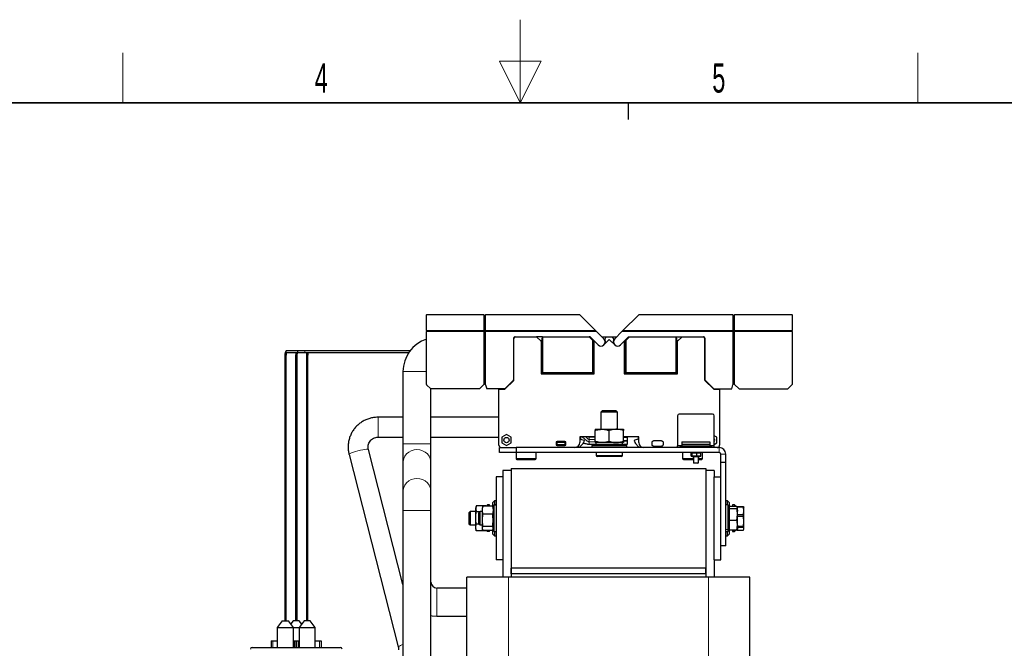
# Model space of a CAD drawing. Header units: millimetres. Extents: x 5 to 418, y 2 to 292.
# Tile 34 of 35: x 157 to 275, y 217 to 292. Entities that reach past the tile are written whole.
import ezdxf

# ---------------------------------------------------------------- set-up
doc = ezdxf.new("R2010")
doc.units = ezdxf.units.MM
doc.layers.add('SLD-0', color=7, linetype='Continuous')
doc.styles.add('SLDTEXTSTYLE0', font='TXT', dxfattribs={"width": 0.605})

msp = doc.modelspace()

# ---------------------------------------------------------------- linework, layer by layer
at = {"color": 7, "linetype": 'Continuous', "lineweight": 25}
for p, q in [((205.7471, 257.0925), (212.6471, 257.0925)), ((205.7471, 257.0925), (205.7471, 257.0456)), ((205.7471, 255.1394), (205.7471, 257.0456)), ((212.6471, 257.0456), (212.6471, 257.0925)), ((212.6471, 257.0456), (212.6471, 255.1394)), ((212.8471, 256.7036), (212.6471, 256.7036)), ((212.8471, 257.0925), (224.1042, 257.0925)), ((212.8471, 257.0925), (212.8471, 257.0456)), ((212.8471, 255.1394), (212.8471, 257.0456)), ((224.1042, 257.0925), (224.1511, 257.0456)), ((224.1511, 257.0456), (226.0573, 255.1394)), ((229.3368, 255.1394), (231.2431, 257.0456)), ((231.2431, 257.0456), (231.29, 257.0925)), ((231.29, 257.0925), (242.5471, 257.0925)), ((242.5471, 257.0456), (242.5471, 257.0925)), ((242.5471, 257.0456), (242.5471, 255.1394)), ((242.5471, 256.7036), (242.7471, 256.7036)), ((242.7471, 257.0925), (249.6471, 257.0925)), ((242.7471, 257.0925), (242.7471, 257.0456)), ((242.7471, 255.1394), (242.7471, 257.0456)), ((249.6471, 257.0456), (249.6471, 257.0925)), ((249.6471, 257.0456), (249.6471, 255.1394)), ((205.7471, 255.1394), (205.7471, 255.0262)), ((205.7471, 248.6491), (205.7471, 255.0262)), ((212.6471, 255.1394), (212.6471, 255.0262)), ((212.8471, 255.1304), (212.6471, 255.1304)), ((212.6471, 255.0262), (212.6471, 248.6739)), ((212.8471, 255.1394), (212.8471, 255.0262)), ((212.8471, 248.6457), (212.8471, 255.0262)), ((216.4071, 254.3925), (216.3671, 254.3925)), ((216.4071, 254.3925), (218.9605, 254.3925)), ((218.9605, 254.3925), (219.4971, 253.8559)), ((219.6694, 254.3925), (218.9605, 254.3925)), ((219.5765, 253.8655), (219.6694, 254.3925)), ((219.6694, 254.3925), (219.6763, 254.3925)), ((219.6763, 254.3925), (219.6763, 250.1117)), ((219.6763, 254.3925), (225.2805, 254.3925)), ((225.2805, 254.3925), (225.7179, 253.9551)), ((225.39, 254.3925), (225.2805, 254.3925)), ((225.95, 253.8325), (225.39, 254.3925)), ((226.0573, 255.1394), (226.1705, 255.0262)), ((226.1705, 255.0262), (227.0506, 254.146)), ((226.8042, 254.3925), (227.3418, 254.3925)), ((227.1571, 254.0725), (227.3418, 254.3925)), ((227.3418, 254.3925), (228.0523, 254.3925)), ((228.0523, 254.3925), (228.2371, 254.0725)), ((228.0523, 254.3925), (228.59, 254.3925)), ((229.2237, 255.0262), (228.3435, 254.146)), ((229.3368, 255.1394), (229.2237, 255.0262)), ((229.4442, 253.8325), (230.0042, 254.3925)), ((229.6763, 253.9551), (230.1137, 254.3925)), ((230.0042, 254.3925), (230.1137, 254.3925)), ((230.1137, 254.3925), (235.7179, 254.3925)), ((235.7179, 250.1117), (235.7179, 254.3925)), ((235.7179, 254.3925), (235.7248, 254.3925)), ((235.7248, 254.3925), (236.4337, 254.3925)), ((235.7248, 254.3925), (235.8177, 253.8655)), ((235.8971, 253.8559), (236.4337, 254.3925)), ((236.4337, 254.3925), (238.9871, 254.3925)), ((238.9871, 254.3925), (239.0271, 254.3925)), ((242.5471, 255.0262), (242.5471, 255.1394)), ((242.5471, 255.1304), (242.7471, 255.1304)), ((242.5471, 255.0262), (242.5471, 248.6457)), ((242.7471, 255.1394), (242.7471, 255.0262)), ((242.7471, 248.6739), (242.7471, 255.0262)), ((249.6471, 255.0262), (249.6471, 255.1394)), ((249.6471, 255.0262), (249.6471, 248.6491)), ((216.2071, 254.2325), (216.2071, 249.2339)), ((216.2471, 249.2339), (216.2471, 254.2325)), ((219.4805, 253.8725), (219.5777, 253.8725)), ((219.4971, 253.8559), (219.4971, 249.9325)), ((219.5088, 253.8442), (219.4971, 253.8559)), ((219.5571, 253.8379), (219.5571, 249.9925)), ((225.7179, 250.1117), (225.7179, 253.9551)), ((225.8288, 253.8442), (225.7179, 253.9551)), ((225.8005, 253.8725), (225.91, 253.8725)), ((225.8371, 249.9925), (225.8371, 253.8379)), ((225.8971, 253.8325), (225.8571, 253.8325)), ((225.8971, 253.8325), (225.8971, 253.8725)), ((225.8971, 249.9325), (225.8971, 253.8325)), ((225.95, 253.8325), (225.8971, 253.8325)), ((225.95, 253.8325), (226.3435, 253.4389)), ((227.0506, 253.4389), (227.6547, 254.043)), ((227.1571, 254.0725), (227.1571, 253.9885)), ((227.7395, 254.043), (228.3435, 253.4389)), ((228.2371, 253.9885), (228.2371, 254.0725)), ((229.0506, 253.4389), (229.4442, 253.8325)), ((229.4971, 253.8325), (229.4442, 253.8325)), ((229.4842, 253.8725), (229.5937, 253.8725)), ((229.4971, 253.8725), (229.4971, 253.8325)), ((229.4971, 253.8325), (229.4971, 249.9325)), ((229.4971, 253.8325), (229.5371, 253.8325)), ((229.5571, 253.8379), (229.5571, 249.9925)), ((229.6763, 253.9551), (229.5654, 253.8442)), ((229.6763, 253.9551), (229.6763, 250.1117)), ((235.8165, 253.8725), (235.9137, 253.8725)), ((235.8371, 249.9925), (235.8371, 253.8379)), ((235.8854, 253.8442), (235.8971, 253.8559)), ((235.8971, 249.9325), (235.8971, 253.8559)), ((239.1471, 254.2325), (239.1471, 249.2339)), ((239.1871, 254.2325), (239.1871, 249.2339)), ((190.333, 252.7125), (188.936, 252.7125)), ((188.936, 252.5325), (190.333, 252.5325)), ((191.1209, 252.7125), (190.333, 252.7125)), ((190.333, 252.5325), (191.1209, 252.5325)), ((203.765, 252.7125), (191.1209, 252.7125)), ((191.1209, 252.5325), (203.634, 252.5325)), ((188.7071, 251.8225), (188.7071, 222.0725)), ((188.7071, 251.8225), (188.7142, 251.8225)), ((188.8871, 222.0725), (188.8871, 251.8225)), ((190.0071, 251.8225), (190.0071, 222.0725)), ((190.1871, 222.0725), (190.1871, 251.8225)), ((191.3071, 251.8225), (191.3071, 222.0725)), ((191.4871, 222.0725), (191.4871, 251.8225)), ((202.9171, 250.2225), (202.9171, 241.5325)), ((219.4971, 249.9325), (225.8971, 249.9325)), ((219.5571, 249.9925), (219.6763, 250.1117)), ((219.5571, 249.9925), (225.8371, 249.9925)), ((219.6763, 250.1117), (225.7179, 250.1117)), ((225.8371, 249.9925), (225.7179, 250.1117)), ((229.4971, 249.9325), (235.8971, 249.9325)), ((229.5571, 249.9925), (229.6763, 250.1117)), ((229.5571, 249.9925), (235.8371, 249.9925)), ((229.6763, 250.1117), (235.7179, 250.1117)), ((235.8371, 249.9925), (235.7179, 250.1117)), ((206.2471, 248.1325), (205.7588, 248.6208)), ((212.6471, 248.6739), (212.1057, 248.1325)), ((212.6764, 248.7032), (212.6471, 248.6739)), ((212.8471, 248.6457), (212.8437, 248.6584)), ((212.8471, 248.6457), (212.9846, 248.1325)), ((215.1471, 248.0925), (216.2178, 249.1632)), ((215.1481, 248.1501), (216.1895, 249.1915)), ((239.1764, 249.1632), (240.2471, 248.0925)), ((239.2047, 249.1915), (240.2461, 248.1501)), ((242.4096, 248.1325), (242.5471, 248.6457)), ((242.5505, 248.6584), (242.5471, 248.6457)), ((242.7471, 248.6739), (242.7178, 248.7032)), ((242.7471, 248.6739), (243.2885, 248.1325)), ((249.1471, 248.1325), (249.6354, 248.6208)), ((212.1057, 248.1325), (206.2471, 248.1325)), ((206.2771, 241.5325), (206.2771, 248.1325)), ((215.1057, 248.1325), (212.9846, 248.1325)), ((214.4471, 248.0925), (214.4471, 248.1325)), ((214.4471, 241.3925), (214.4471, 248.0925)), ((214.4471, 248.0925), (215.1471, 248.0925)), ((214.9471, 248.1325), (214.9471, 248.0925)), ((215.0471, 248.0925), (215.0471, 248.1325)), ((240.2471, 248.0925), (240.9471, 248.0925)), ((240.2885, 248.1325), (242.4096, 248.1325)), ((240.3471, 248.0925), (240.3471, 248.1325)), ((240.4471, 248.0925), (240.4471, 248.1325)), ((240.9471, 248.1325), (240.9471, 248.0925)), ((240.9471, 248.0925), (240.9471, 241.3925)), ((243.2885, 248.1325), (249.1471, 248.1325)), ((226.8571, 245.4925), (226.6971, 245.3325)), ((226.6971, 245.3325), (226.6971, 243.2925)), ((228.6971, 245.3325), (226.6971, 245.3325)), ((228.5371, 245.4925), (226.8571, 245.4925)), ((228.6971, 245.3325), (228.5371, 245.4925)), ((228.6971, 243.2925), (228.6971, 245.3325)), ((235.8971, 244.9225), (235.8971, 241.2874)), ((240.0971, 245.1225), (236.0971, 245.1225)), ((240.2971, 241.2874), (240.2971, 244.9225)), ((202.9171, 244.7361), (199.9234, 244.7361)), ((214.4471, 244.7361), (206.2771, 244.7361)), ((215.3471, 242.6507), (214.7771, 242.3216)), ((215.9171, 242.3216), (215.3471, 242.6507)), ((225.9971, 243.2925), (226.8471, 243.2925)), ((225.9971, 241.8443), (225.9971, 243.1407)), ((226.8471, 243.2925), (228.5471, 243.2925)), ((227.6971, 241.8443), (227.6971, 243.1407)), ((228.5471, 243.2925), (229.3971, 243.2925)), ((229.3971, 241.8443), (229.3971, 243.1407)), ((240.6171, 242.3216), (240.2971, 242.5063)), ((199.9234, 242.3361), (202.9171, 242.3361)), ((202.9171, 241.5325), (202.9171, 239.2705)), ((206.2771, 242.3361), (214.4471, 242.3361)), ((206.2771, 239.2705), (206.2771, 241.5325)), ((214.7771, 242.3216), (214.7771, 241.6634)), ((214.7771, 241.6634), (215.3471, 241.3343)), ((215.3471, 241.3343), (215.9171, 241.6634)), ((215.9171, 241.6634), (215.9171, 242.3216)), ((221.2971, 241.7126), (221.2971, 241.4524)), ((222.3772, 241.8325), (221.417, 241.8325)), ((221.417, 241.3325), (222.3772, 241.3325)), ((222.4971, 241.4524), (222.4971, 241.7126)), ((224.1471, 242.3525), (224.1471, 241.6925)), ((224.5499, 241.5697), (224.1714, 241.1911)), ((225.9971, 242.3925), (224.1871, 242.3925)), ((224.2271, 242.3925), (224.2271, 242.1155)), ((224.2493, 242.0865), (224.6226, 241.9865)), ((224.6671, 241.9286), (224.6671, 241.8525)), ((225.9971, 242.3325), (225.2971, 242.3325)), ((225.2971, 241.4925), (225.7971, 241.4925)), ((225.7971, 241.4925), (225.5971, 241.2925)), ((225.5971, 241.2925), (225.5971, 241.0925)), ((227.6971, 241.2925), (225.5971, 241.2925)), ((225.7971, 241.4925), (227.6971, 241.4925)), ((226.8471, 241.6925), (225.9971, 241.6925)), ((226.0971, 241.6925), (226.0971, 241.4925)), ((228.5471, 241.6925), (226.8471, 241.6925)), ((227.6971, 241.4925), (229.5971, 241.4925)), ((229.7971, 241.2925), (227.6971, 241.2925)), ((229.3971, 241.6925), (228.5471, 241.6925)), ((229.2971, 241.4925), (229.2971, 241.6925)), ((231.2071, 242.3925), (229.3971, 242.3925)), ((229.3971, 242.3325), (229.8971, 242.3325)), ((229.3971, 241.9135), (229.8971, 241.9135)), ((229.8971, 241.9115), (229.3971, 241.9115)), ((229.7971, 241.2925), (229.5971, 241.4925)), ((229.5971, 241.4925), (229.8971, 241.4925)), ((229.7971, 241.0925), (229.7971, 241.2925)), ((229.8971, 241.9135), (229.8971, 242.3325)), ((229.8971, 241.4925), (229.8971, 241.9115)), ((230.7271, 241.8525), (230.7271, 241.9286)), ((231.1449, 242.0865), (230.7716, 241.9865)), ((230.8442, 241.5697), (231.2228, 241.1911)), ((231.1671, 242.3925), (231.1671, 242.1155)), ((231.2471, 241.6925), (231.2471, 242.3525)), ((232.8328, 241.448), (232.8328, 241.7169)), ((233.9815, 241.8968), (233.0126, 241.8968)), ((234.1614, 241.7169), (234.1614, 241.448)), ((236.3651, 241.2874), (235.8971, 241.2874)), ((235.8971, 241.0925), (235.8971, 241.2874)), ((236.3284, 241.2782), (236.4199, 241.2925)), ((236.4121, 241.7725), (239.7821, 241.7725)), ((236.4121, 241.7725), (236.4121, 241.4997)), ((236.4121, 241.4997), (236.4121, 241.2925)), ((236.4121, 241.4997), (239.7821, 241.4997)), ((236.4121, 241.2925), (239.7821, 241.2925)), ((237.7971, 241.2925), (237.7971, 241.0925)), ((238.3971, 241.0925), (238.3971, 241.2925)), ((239.7821, 241.7725), (239.7821, 241.4997)), ((239.7821, 241.4997), (239.7821, 241.2925)), ((240.2971, 241.2874), (239.829, 241.2874)), ((240.2971, 241.4787), (240.6171, 241.6634)), ((240.2971, 241.0925), (240.2971, 241.2874)), ((240.6171, 241.6634), (240.6171, 242.3216)), ((196.4346, 240.2744), (202.3512, 217.1543)), ((202.9171, 224.6236), (198.7596, 240.8694)), ((214.4971, 240.4925), (214.4971, 241.0925)), ((214.4971, 241.0925), (216.4971, 241.0925)), ((216.4971, 240.4925), (214.4971, 240.4925)), ((216.4921, 240.4925), (216.4921, 239.7765)), ((216.4971, 241.0925), (216.4971, 240.4925)), ((240.8971, 241.0925), (216.4971, 241.0925)), ((240.8971, 240.4925), (216.4971, 240.4925)), ((218.9021, 239.7765), (218.9021, 240.4925)), ((224.0299, 241.1325), (223.7625, 241.1325)), ((226.1271, 240.4925), (226.1271, 240.1345)), ((229.2671, 240.1345), (229.2671, 240.4925)), ((231.3642, 241.1325), (231.6317, 241.1325)), ((233.0126, 241.2682), (233.9815, 241.2682)), ((236.4921, 240.4925), (236.4921, 239.7765)), ((237.506, 240.4456), (237.506, 240.0594)), ((237.6371, 240.4925), (237.5355, 240.4653)), ((237.5408, 240.4456), (237.6004, 240.4456)), ((237.6004, 240.4456), (237.6004, 240.0594)), ((237.6004, 240.4456), (238.1916, 240.4456)), ((238.1916, 240.4456), (238.1916, 240.0594)), ((238.1916, 240.4456), (238.6882, 240.4456)), ((238.6587, 240.4653), (238.5571, 240.4925)), ((238.6882, 240.4456), (238.6534, 240.4456)), ((238.6882, 240.0594), (238.6882, 240.4456)), ((238.9021, 239.7765), (238.9021, 240.4925)), ((241.0971, 239.2925), (241.0971, 240.2925)), ((241.6971, 239.2925), (241.6971, 240.2925)), ((202.9171, 239.2705), (202.9171, 235.7945)), ((206.2771, 235.7945), (206.2771, 239.2705)), ((216.5921, 239.6765), (218.8021, 239.6765)), ((229.1671, 240.0345), (226.2271, 240.0345)), ((236.5921, 239.6765), (237.7971, 239.6765)), ((237.5355, 240.0397), (237.6371, 240.0125)), ((237.6004, 240.0594), (237.5408, 240.0594)), ((238.1916, 240.0594), (237.6004, 240.0594)), ((237.6371, 240.0125), (238.3838, 240.0125)), ((237.7971, 240.0125), (237.7971, 239.2738)), ((237.7971, 239.2738), (237.8584, 239.2125)), ((237.7971, 239.2738), (238.3971, 239.2738)), ((238.3358, 239.2125), (237.8584, 239.2125)), ((238.6882, 240.0594), (238.1916, 240.0594)), ((238.3358, 239.2125), (238.3971, 239.2738)), ((238.3838, 240.0125), (238.5571, 240.0125)), ((238.3971, 239.2738), (238.3971, 240.0125)), ((238.3971, 239.6765), (238.8021, 239.6765)), ((238.5571, 240.0125), (238.6587, 240.0397)), ((238.6534, 240.0594), (238.6882, 240.0594)), ((241.6971, 239.2925), (241.0971, 239.2925)), ((241.0971, 237.5925), (241.0971, 239.2925)), ((241.6971, 229.2925), (241.6971, 239.2925)), ((215.8971, 238.3325), (214.8971, 238.3325)), ((214.8971, 238.3325), (214.8971, 237.5925)), ((215.8971, 238.5925), (215.8971, 226.5925)), ((215.8971, 238.5925), (239.2971, 238.5925)), ((215.8971, 238.3325), (215.8971, 225.5325)), ((239.2971, 238.5925), (239.2971, 226.5925)), ((240.2971, 238.3325), (239.2971, 238.3325)), ((239.2971, 238.3325), (239.2971, 225.5325)), ((240.2971, 238.3325), (240.2971, 237.5925)), ((214.8971, 237.5925), (214.0971, 237.5925)), ((214.0971, 237.5925), (214.0971, 227.5925)), ((214.8971, 237.5925), (214.8971, 227.5925)), ((240.2971, 227.5925), (240.2971, 237.5925)), ((240.2971, 237.5925), (241.0971, 237.5925)), ((241.0971, 227.5925), (241.0971, 237.5925)), ((202.9171, 235.7945), (202.9171, 233.5325)), ((206.2771, 233.5325), (206.2771, 235.7945)), ((212.9771, 234.1125), (213.0571, 234.1925)), ((213.0571, 234.0695), (213.0571, 234.1925)), ((213.2971, 234.1925), (213.0571, 234.1925)), ((213.2971, 234.0695), (213.2971, 234.1925)), ((213.8971, 234.6925), (213.6971, 234.4925)), ((213.6971, 234.0426), (213.6971, 234.4925)), ((213.8571, 234.1925), (213.7771, 234.1125)), ((214.0971, 234.1925), (213.8571, 234.1925)), ((213.8571, 234.1727), (213.8571, 234.1925)), ((214.0971, 234.6925), (213.8971, 234.6925)), ((213.8971, 234.6925), (213.8971, 234.1925)), ((241.8971, 234.6925), (241.6971, 234.6925)), ((241.9371, 234.1925), (241.6971, 234.1925)), ((242.0971, 234.4925), (241.8971, 234.6925)), ((241.8971, 234.1925), (241.8971, 234.6925)), ((242.0171, 234.1125), (241.9371, 234.1925)), ((241.9371, 234.1925), (241.9371, 231.2516)), ((242.0971, 234.4925), (242.0971, 233.9925)), ((242.7371, 234.1925), (242.4971, 234.1925)), ((242.4971, 234.1925), (242.4971, 233.9925)), ((242.8171, 234.1125), (242.7371, 234.1925)), ((242.7371, 234.1925), (242.7371, 234.0054)), ((202.9171, 233.5325), (202.9171, 194.9325)), ((206.2771, 194.9325), (206.2771, 233.5325)), ((210.9704, 233.3925), (210.8171, 233.2391)), ((210.8171, 233.2391), (210.8171, 231.9459)), ((211.6171, 233.3925), (210.9704, 233.3925)), ((210.9704, 233.3925), (210.9704, 232.3637)), ((211.7011, 234.066), (211.6171, 233.7525)), ((211.6171, 233.7525), (211.6171, 233.617)), ((211.6171, 233.617), (211.6171, 231.4325)), ((211.7085, 234.0927), (211.6546, 233.7407)), ((211.6546, 233.7407), (211.7085, 233.3887)), ((212.8857, 234.0927), (211.7085, 234.0927)), ((212.1667, 233.3887), (211.7085, 233.3887)), ((212.1705, 233.3925), (212.0171, 233.2391)), ((212.0171, 231.9459), (212.0171, 233.2391)), ((212.4171, 233.3925), (212.1705, 233.3925)), ((212.1705, 231.7925), (212.1705, 233.3925)), ((212.4771, 233.9764), (212.4171, 233.7525)), ((212.4171, 233.7525), (212.4171, 232.3853)), ((212.4546, 232.3602), (212.5085, 233.0987)), ((212.5085, 234.0695), (212.4881, 233.9735)), ((213.6857, 234.0695), (212.5085, 234.0695)), ((213.6857, 233.0987), (212.5085, 233.0987)), ((212.8922, 234.0695), (212.8842, 234.0991)), ((212.9771, 234.0695), (212.9771, 234.1125)), ((213.7061, 233.9735), (213.6857, 234.0695)), ((213.7771, 233.7525), (213.7171, 233.9764)), ((213.7771, 234.0937), (213.7771, 234.1125)), ((213.7771, 231.0725), (213.7771, 234.0937)), ((213.8571, 230.9925), (213.8571, 234.1727)), ((242.0171, 234.1125), (242.0171, 231.3186)), ((242.0971, 233.8925), (242.0171, 233.8925)), ((242.0971, 234.0054), (242.0971, 233.8717)), ((243.001, 234.0054), (242.0971, 234.0054)), ((242.0971, 233.8717), (242.0971, 233.7381)), ((242.0971, 233.7381), (242.0971, 233.0316)), ((243.001, 233.7381), (242.0971, 233.7381)), ((242.0971, 233.0316), (242.0971, 232.3252)), ((242.8171, 234.1125), (242.8171, 234.0054)), ((243.001, 234.0054), (243.1171, 233.4326)), ((243.001, 232.3252), (243.1171, 233.0316)), ((243.0022, 233.9995), (243.8369, 233.9995)), ((243.8369, 233.9322), (243.0158, 233.9322)), ((243.1171, 233.8925), (243.1049, 233.9136)), ((243.1171, 233.0316), (243.1171, 233.8717)), ((243.1171, 233.0387), (243.8369, 233.0387)), ((243.1171, 231.7524), (243.1171, 233.0316)), ((243.8369, 233.9995), (243.8369, 233.9322)), ((243.8369, 233.9995), (243.8569, 233.9288)), ((243.8771, 233.4854), (243.8369, 233.9322)), ((243.8369, 233.0387), (243.8771, 233.4854)), ((243.8369, 232.8098), (243.8369, 233.0387)), ((243.8771, 233.8925), (243.8658, 233.9314)), ((243.8771, 233.4854), (243.8771, 233.8925)), ((243.8771, 232.2208), (243.8771, 233.4854)), ((210.8171, 231.9459), (210.9704, 231.7925)), ((210.9704, 232.3637), (210.9704, 231.7925)), ((212.0744, 231.8886), (211.7085, 231.8886)), ((212.0171, 231.9459), (212.1705, 231.7925)), ((212.4171, 232.3853), (212.4171, 231.4325)), ((212.5085, 231.6218), (212.4546, 232.3602)), ((243.001, 232.3252), (242.0971, 232.3252)), ((242.0971, 232.3252), (242.0971, 231.7524)), ((243.8369, 232.8098), (243.1171, 232.8098)), ((243.8771, 232.2208), (243.8369, 232.8098)), ((243.8369, 231.6317), (243.8771, 232.2208)), ((243.8771, 231.3278), (243.8771, 232.2208)), ((210.9704, 231.7925), (211.6171, 231.7925)), ((211.6171, 231.4325), (211.71, 231.0859)), ((211.7042, 231.1205), (211.7085, 231.0923)), ((212.8857, 231.0923), (211.7085, 231.0923)), ((212.1705, 231.7925), (212.4171, 231.7925)), ((212.4171, 231.4325), (212.4771, 231.2086)), ((213.6857, 231.6218), (212.5085, 231.6218)), ((213.6857, 231.1155), (212.5085, 231.1155)), ((212.8842, 231.0859), (212.8922, 231.1155)), ((212.9771, 231.0725), (212.9771, 231.1155)), ((212.9771, 231.0725), (213.0571, 230.9925)), ((213.0571, 230.9925), (213.0571, 231.1155)), ((213.2971, 230.9925), (213.0571, 230.9925)), ((213.2971, 230.9925), (213.2971, 231.1155)), ((213.6971, 230.6925), (213.6971, 231.1484)), ((213.6971, 230.6925), (213.8971, 230.4925)), ((213.7171, 231.2086), (213.7771, 231.4325)), ((213.7771, 231.0725), (213.8571, 230.9925)), ((213.8571, 230.9925), (214.0971, 230.9925)), ((213.8971, 230.9925), (213.8971, 230.4925)), ((241.6971, 230.9925), (241.9371, 230.9925)), ((241.8971, 230.4925), (241.8971, 230.9925)), ((241.8971, 230.4925), (242.0971, 230.6925)), ((241.9371, 231.2516), (241.9371, 230.9925)), ((241.9371, 230.9925), (242.0171, 231.0725)), ((242.0171, 231.3186), (242.0171, 231.0725)), ((242.0171, 231.2925), (242.0971, 231.2925)), ((242.0971, 231.7524), (242.0971, 231.1796)), ((242.0971, 231.1925), (242.0971, 230.6925)), ((243.001, 231.1796), (242.0971, 231.1796)), ((242.4971, 231.1925), (242.4971, 231.1053)), ((242.4971, 231.1053), (242.4971, 230.9925)), ((242.4971, 230.9925), (242.7371, 230.9925)), ((242.7371, 231.1796), (242.7371, 231.1053)), ((242.7371, 231.1053), (242.7371, 230.9925)), ((242.7371, 230.9925), (242.8171, 231.0725)), ((242.8171, 231.1797), (242.8171, 231.0725)), ((243.001, 231.1796), (243.1171, 231.7524)), ((243.0074, 231.1855), (243.8369, 231.1855)), ((243.1049, 231.2714), (243.1171, 231.2925)), ((243.1171, 231.7524), (243.1171, 231.294)), ((243.1171, 231.6317), (243.8369, 231.6317)), ((243.8369, 231.4701), (243.1171, 231.4701)), ((243.8369, 231.4701), (243.8369, 231.6317)), ((243.8771, 231.3278), (243.8369, 231.4701)), ((243.8369, 231.1855), (243.8771, 231.3278)), ((243.8658, 231.2536), (243.8771, 231.2925)), ((243.8771, 231.2925), (243.8771, 231.3278)), ((213.8971, 230.4925), (214.0971, 230.4925)), ((241.6971, 230.4925), (241.8971, 230.4925)), ((241.6971, 229.2925), (241.0971, 229.2925)), ((214.8971, 227.5925), (214.0971, 227.5925)), ((214.8971, 227.5925), (214.8971, 225.5325)), ((240.2971, 227.5925), (241.0971, 227.5925)), ((240.2971, 227.5925), (240.2971, 225.5325)), ((215.8971, 225.9325), (215.8971, 226.5925)), ((239.2971, 226.5925), (215.8971, 226.5925)), ((239.2971, 225.9325), (215.8971, 225.9325)), ((215.8971, 225.9325), (215.8971, 225.5325)), ((239.2971, 225.9325), (239.2971, 226.5925)), ((239.2971, 225.9325), (239.2971, 225.5325)), ((210.5971, 194.2125), (210.5971, 225.5325)), ((215.5971, 225.5325), (210.5971, 225.5325)), ((239.5971, 225.5325), (215.5971, 225.5325)), ((244.5971, 225.5325), (239.5971, 225.5325)), ((244.5971, 189.5325), (244.5971, 225.5325)), ((210.5971, 224.2125), (206.9971, 224.2125)), ((188.7071, 222.0725), (188.7071, 221.2725)), ((188.7071, 221.2725), (188.7071, 220.2725)), ((188.8871, 221.2725), (188.8871, 222.0725)), ((188.8871, 220.2725), (188.8871, 221.2725)), ((190.0071, 222.0725), (190.0071, 221.2725)), ((190.0071, 221.2725), (190.0071, 220.2725)), ((190.1871, 221.2725), (190.1871, 222.0725)), ((190.1871, 220.2725), (190.1871, 221.2725)), ((191.3071, 222.0725), (191.3071, 221.2725)), ((191.3071, 221.2725), (191.3071, 220.2725)), ((191.4871, 221.2725), (191.4871, 222.0725)), ((191.4871, 220.2725), (191.4871, 221.2725)), ((188.4203, 220.2725), (187.8203, 219.4725)), ((188.4203, 220.2725), (189.1603, 220.2725)), ((189.7603, 219.4725), (189.1603, 220.2725)), ((189.725, 220.2725), (189.4426, 219.896)), ((190.465, 220.2725), (189.725, 220.2725)), ((191.0339, 220.2725), (190.4339, 219.4725)), ((190.7494, 219.8932), (190.465, 220.2725)), ((191.7739, 220.2725), (191.0339, 220.2725)), ((192.3739, 219.4725), (191.7739, 220.2725)), ((206.9971, 220.8525), (210.5971, 220.8525)), ((187.8203, 219.4725), (187.8203, 217.0725)), ((187.8203, 219.4725), (189.7603, 219.4725)), ((189.7603, 217.0725), (189.7603, 219.4725)), ((189.7603, 219.4725), (190.4339, 219.4725)), ((190.4339, 219.4725), (190.4339, 217.0725)), ((190.4339, 219.4725), (192.3739, 219.4725)), ((192.3739, 217.0725), (192.3739, 219.4725)), ((187.0971, 217.8725), (187.0971, 217.0725)), ((187.0971, 217.8725), (187.2971, 217.8725)), ((187.2971, 217.8725), (187.8203, 217.8725)), ((189.7603, 217.8725), (189.8471, 217.8725)), ((189.8471, 217.8725), (189.8471, 217.0725)), ((189.8471, 217.8725), (190.0471, 217.8725)), ((190.0471, 217.8725), (190.1471, 217.8725)), ((190.1471, 217.8725), (190.3471, 217.8725)), ((190.3471, 217.8725), (190.3471, 217.0725)), ((190.3471, 217.8725), (190.4339, 217.8725)), ((192.3739, 217.8725), (192.8971, 217.8725)), ((192.8971, 217.8725), (193.0971, 217.8725)), ((193.0971, 217.8725), (193.0971, 217.0725)), ((184.7971, 217.0725), (195.3971, 217.0725))]:
    msp.add_line(p, q, dxfattribs=at)
at = {"color": 7, "linetype": 'Continuous', "lineweight": 18}
for p, q in [((205.7471, 257.0456), (212.6471, 257.0456)), ((212.8471, 257.0456), (224.1511, 257.0456)), ((231.2431, 257.0456), (242.5471, 257.0456)), ((242.7471, 257.0456), (249.6471, 257.0456)), ((212.6471, 255.1394), (205.7471, 255.1394)), ((205.7471, 255.0262), (212.6471, 255.0262)), ((226.0573, 255.1394), (212.8471, 255.1394)), ((212.8471, 255.0262), (226.1705, 255.0262)), ((242.5471, 255.0262), (229.2237, 255.0262)), ((242.5471, 255.1394), (229.3368, 255.1394)), ((249.6471, 255.1394), (242.7471, 255.1394)), ((249.6471, 255.0262), (242.7471, 255.0262)), ((191.1209, 252.7125), (191.1209, 252.6381)), ((191.1209, 252.6381), (191.1209, 252.5325)), ((188.7142, 251.8225), (188.8871, 251.8225)), ((190.0071, 251.8225), (190.1871, 251.8225)), ((191.3071, 251.8225), (191.4871, 251.8225)), ((202.9171, 250.2225), (205.7471, 250.2225)), ((199.9234, 244.7361), (199.9234, 242.3361)), ((202.9171, 241.5325), (206.2771, 241.5325)), ((221.2971, 241.7126), (221.3154, 241.6943)), ((221.3154, 241.4707), (221.2971, 241.4524)), ((221.3154, 241.4707), (221.3154, 241.6943)), ((221.417, 241.8325), (221.4353, 241.8142)), ((221.4353, 241.3508), (221.417, 241.3325)), ((221.4353, 241.8142), (221.4353, 241.6943)), ((221.4353, 241.8142), (222.3589, 241.8142)), ((221.4353, 241.6943), (221.4353, 241.4707)), ((221.4353, 241.6943), (222.3589, 241.6943)), ((221.4353, 241.4707), (221.4353, 241.3508)), ((222.3589, 241.4707), (221.4353, 241.4707)), ((222.3589, 241.3508), (221.4353, 241.3508)), ((222.3589, 241.8142), (222.3772, 241.8325)), ((222.3589, 241.6943), (222.3589, 241.8142)), ((222.3589, 241.4707), (222.3589, 241.6943)), ((222.3589, 241.3508), (222.3589, 241.4707)), ((222.3772, 241.3325), (222.3589, 241.3508)), ((222.4788, 241.6943), (222.4971, 241.7126)), ((222.4788, 241.6943), (222.4788, 241.4707)), ((222.4971, 241.4524), (222.4788, 241.4707)), ((225.2971, 242.1457), (225.2971, 242.0525)), ((225.2971, 242.0525), (225.2971, 241.7725)), ((225.2971, 242.0525), (225.9971, 242.0525)), ((225.9971, 241.7725), (225.2971, 241.7725)), ((226.1271, 240.1345), (229.2671, 240.1345)), ((240.8971, 240.4925), (240.8971, 241.0925)), ((241.6971, 240.2925), (241.0971, 240.2925)), ((216.4921, 239.7765), (218.9021, 239.7765)), ((236.4921, 239.7765), (237.7971, 239.7765)), ((238.3971, 239.7765), (238.9021, 239.7765)), ((202.9171, 233.5325), (206.2771, 233.5325)), ((211.6171, 233.617), (211.6546, 233.7407)), ((213.7771, 232.9837), (213.6857, 233.0987)), ((213.7771, 234.0937), (213.8571, 234.1727)), ((214.0971, 234.1727), (213.8571, 234.1727)), ((212.4171, 232.3853), (212.4546, 232.3602)), ((212.8919, 231.1155), (212.8857, 231.0923)), ((241.6971, 231.2516), (241.9371, 231.2516)), ((242.0171, 231.3186), (241.9371, 231.2516)), ((242.4971, 231.1053), (242.7371, 231.1053)), ((242.817, 231.1796), (242.7371, 231.1053)), ((215.5971, 189.5325), (215.5971, 225.5325)), ((239.5971, 189.5325), (239.5971, 225.5325)), ((206.9971, 220.8525), (206.9971, 224.2125)), ((188.7071, 221.2725), (188.8871, 221.2725)), ((190.0071, 221.2725), (190.1871, 221.2725)), ((191.3071, 221.2725), (191.4871, 221.2725)), ((187.2971, 217.8725), (187.2971, 217.0725)), ((190.0471, 217.8725), (190.0471, 217.0725)), ((190.1471, 217.8725), (190.1471, 217.0725)), ((192.8971, 217.8725), (192.8971, 217.0725))]:
    msp.add_line(p, q, dxfattribs=at)
at = {"color": 7, "linetype": 'Continuous', "lineweight": 18, "flags": 128}
for points in [[(221.3154, 241.6943), (221.3184, 241.6943), (221.3257, 241.6943), (221.337, 241.6943), (221.352, 241.6943), (221.37, 241.6943), (221.3904, 241.6943), (221.4124, 241.6943), (221.4353, 241.6943)], [(221.4353, 241.4707), (221.4124, 241.4707), (221.3904, 241.4707), (221.37, 241.4707), (221.352, 241.4707), (221.337, 241.4707), (221.3257, 241.4707), (221.3184, 241.4707), (221.3154, 241.4707)], [(222.3589, 241.6943), (222.3818, 241.6943), (222.4038, 241.6943), (222.4242, 241.6943), (222.4422, 241.6943), (222.4572, 241.6943), (222.4685, 241.6943), (222.4758, 241.6943), (222.4788, 241.6943)], [(222.4788, 241.4707), (222.4758, 241.4707), (222.4685, 241.4707), (222.4572, 241.4707), (222.4422, 241.4707), (222.4242, 241.4707), (222.4038, 241.4707), (222.3818, 241.4707), (222.3589, 241.4707)], [(196.4341, 240.2768), (196.4659, 240.3241), (196.5687, 240.3869), (196.7362, 240.4614), (196.9577, 240.5428), (197.2195, 240.626), (197.5049, 240.7059), (197.7962, 240.7773), (198.0749, 240.8358), (198.3236, 240.8777), (198.5267, 240.9004), (198.6714, 240.9025), (198.7485, 240.8838), (198.7596, 240.8694)], [(202.9171, 239.2705), (202.9263, 239.436), (202.9993, 239.7598), (203.1422, 240.0622), (203.3486, 240.33), (203.6096, 240.5515), (203.9138, 240.717), (204.2478, 240.8193), (204.5971, 240.8539), (204.9464, 240.8193), (205.2804, 240.717), (205.5846, 240.5515), (205.8456, 240.33), (206.052, 240.0622), (206.1949, 239.7598), (206.2679, 239.436), (206.2771, 239.2705)], [(202.9171, 235.7945), (202.9263, 235.96), (202.9993, 236.2838), (203.1422, 236.5862), (203.3486, 236.8541), (203.6096, 237.0756), (203.9138, 237.2411), (204.2478, 237.3434), (204.5971, 237.378), (204.9464, 237.3434), (205.2804, 237.2411), (205.5846, 237.0756), (205.8456, 236.8541), (206.052, 236.5862), (206.1949, 236.2838), (206.2679, 235.96), (206.2771, 235.7945)]]:
    msp.add_lwpolyline(points, dxfattribs=at)
at = {"color": 7, "linetype": 'Continuous', "lineweight": 25, "flags": 128}
for points in [[(240.3671, 241.9925), (240.3427, 242.115), (240.2971, 242.1922)], [(240.2971, 241.7927), (240.3427, 241.87), (240.3671, 241.9925)], [(206.2771, 220.9165), (206.4164, 220.894), (206.9971, 220.8525)]]:
    msp.add_lwpolyline(points, dxfattribs=at)
at = {"color": 7, "linetype": 'Continuous', "lineweight": 25}
msp.add_circle((215.3471, 241.9925), 0.32, dxfattribs=at)
for centre, radius, start, end in [((216.3671, 254.2325), 0.16, 90, 180), ((216.4071, 254.2325), 0.16, 90, 180), ((238.9871, 254.2325), 0.16, 0, 90), ((239.0271, 254.2325), 0.16, 0, 90), ((206.9971, 250.2225), 4.08, 107.840759, 180), ((219.5371, 253.8725), 0.04, 225, 300), ((219.5371, 253.8725), 0.04, 300, 350), ((225.8571, 253.8725), 0.04, 225, 240), ((225.8571, 253.8725), 0.04, 240, 270), ((226.6971, 253.7925), 0.5, 225, 315), ((226.6971, 253.7925), 0.5, 315, 45), ((227.1371, 253.7925), 0.12, 293.436176, 66.563824), ((227.6971, 254.0005), 0.06, 45, 135), ((228.2571, 253.7925), 0.12, 113.436176, 246.563824), ((228.6971, 253.7925), 0.5, 135, 225), ((228.6971, 253.7925), 0.5, 225, 315), ((229.5371, 253.8725), 0.04, 270, 300), ((229.5371, 253.8725), 0.04, 300, 315), ((235.8571, 253.8725), 0.04, 190, 240), ((235.8571, 253.8725), 0.04, 240, 315), ((205.7871, 248.6491), 0.04, 180, 225), ((212.7471, 248.6325), 0.1, 15, 135), ((216.1471, 249.2339), 0.06, 315, 0), ((216.1471, 249.2339), 0.1, 315, 0), ((239.2471, 249.2339), 0.1, 180, 225), ((239.2471, 249.2339), 0.06, 180, 225), ((242.6471, 248.6325), 0.1, 45, 165), ((249.6071, 248.6491), 0.04, 315, 0), ((215.1057, 248.1925), 0.06, 270, 315), ((240.2885, 248.1925), 0.06, 225, 270), ((236.0971, 244.9225), 0.2, 90, 180), ((240.0971, 244.9225), 0.2, 0, 90), ((214.7471, 241.3925), 0.3, 180, 270), ((223.5471, 241.6925), 0.6, 270, 0), ((224.1871, 242.3525), 0.04, 90, 180), ((224.2571, 242.1155), 0.03, 180, 255), ((224.2671, 241.8525), 0.4, 315, 0), ((224.6071, 241.9286), 0.06, 0, 75), ((230.7871, 241.9286), 0.06, 105, 180), ((231.1271, 241.8525), 0.4, 180, 225), ((231.1371, 242.1155), 0.03, 285, 0), ((231.2071, 242.3525), 0.04, 0, 90), ((231.8471, 241.6925), 0.6, 180, 270), ((236.4199, 240.9925), 0.3, 91.497506, 100.525807), ((239.7742, 240.9925), 0.3, 79.474193, 88.502494), ((240.6471, 241.3925), 0.3, 270, 0), ((224.0299, 241.3325), 0.2, 270, 315), ((226.2271, 240.1345), 0.1, 180, 270), ((229.1671, 240.1345), 0.1, 270, 0), ((231.3642, 241.3325), 0.2, 225, 270), ((240.8971, 240.2925), 0.8, 0, 90), ((240.8971, 240.2925), 0.2, 0, 90), ((216.5921, 239.7765), 0.1, 180, 270), ((218.8021, 239.7765), 0.1, 270, 0), ((236.5921, 239.7765), 0.1, 180, 270), ((238.8021, 239.7765), 0.1, 270, 0), ((206.9971, 224.9325), 0.72, 180, 270), ((188.7971, 222.0725), 0.09, 0, 180), ((190.0971, 222.0725), 0.09, 0, 180), ((191.3971, 222.0725), 0.09, 0, 180), ((184.7971, 216.8725), 0.2, 90, 180), ((195.3971, 216.8725), 0.2, 0, 90)]:
    msp.add_arc(centre, radius, start, end, dxfattribs=at)
at = {"color": 7, "linetype": 'Continuous', "lineweight": 18}
for centre, radius, start, end in [((188.9367, 252.6219), 0.0894, 169.567118, 269.570256), ((188.9365, 252.6235), 0.0889, 90.296861, 170.568061), ((190.3337, 252.6219), 0.0894, 169.567118, 269.570256), ((190.3335, 252.6235), 0.0889, 90.296861, 170.568061), ((221.4355, 241.6941), 0.1201, 90.081692, 179.918459), ((221.4355, 241.4709), 0.1201, 180.081541, 269.918308), ((222.3587, 241.6941), 0.1201, 0.081541, 89.918308), ((222.3587, 241.4709), 0.1201, 270.081693, 359.918459), ((203.2559, 216.0404), 1.4372, 103.636598, 129.037467)]:
    msp.add_arc(centre, radius, start, end, dxfattribs=at)
at = {"color": 7, "linetype": 'Continuous', "lineweight": 25}
for centre, major_axis in [((221.4172, 241.7124), (-0.085, 0.085)), ((221.4172, 241.4526), (-0.085, -0.085)), ((222.377, 241.7124), (0.085, 0.085)), ((222.377, 241.4526), (0.085, -0.085))]:
    msp.add_ellipse(centre, major_axis=major_axis, ratio=0.99878277, start_param=5.49839613, end_param=7.06797448, dxfattribs=at)
for points, knots in [([(188.936, 252.7125), (188.911, 252.7069), (188.8634, 252.6962), (188.8213, 252.6435), (188.7875, 252.5738), (188.7546, 252.4491), (188.7275, 252.2654), (188.7102, 252.0492), (188.7081, 251.897), (188.7071, 251.8225)], [0, 0, 0, 0, 0.090700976, 0.172511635, 0.297390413, 0.472198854, 0.655498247, 0.83135398, 1, 1, 1, 1]), ([(188.8871, 251.8225), (188.8874, 251.8607), (188.8882, 251.9722), (188.8977, 252.1514), (188.9185, 252.3368), (188.9434, 252.4671), (188.9702, 252.5388), (188.9737, 252.5434), (188.9751, 252.5452)], [0, 0, 0, 0, 0.1087108, 0.3170676, 0.52485375, 0.72957169, 0.89564633, 1, 1, 1, 1]), ([(190.0805, 252.5325), (190.0722, 252.5046), (190.0506, 252.4322), (190.0277, 252.2642), (190.0102, 252.0494), (190.0081, 251.8971), (190.0071, 251.8225)], [0, 0, 0, 0, 0.17840675, 0.46373683, 0.73747986, 1, 1, 1, 1]), ([(190.1871, 251.8225), (190.1874, 251.8607), (190.1882, 251.9722), (190.1977, 252.1514), (190.2185, 252.3368), (190.2434, 252.4671), (190.2702, 252.5388), (190.2737, 252.5434), (190.2751, 252.5452)], [0, 0, 0, 0, 0.1087108, 0.3170676, 0.52485375, 0.72957169, 0.89564633, 1, 1, 1, 1]), ([(191.3805, 252.5325), (191.3722, 252.5046), (191.3506, 252.4322), (191.3277, 252.2642), (191.3102, 252.0494), (191.3081, 251.8971), (191.3071, 251.8225)], [0, 0, 0, 0, 0.17840675, 0.46373683, 0.73747986, 1, 1, 1, 1]), ([(191.4871, 251.8225), (191.4874, 251.8607), (191.4882, 251.9722), (191.4977, 252.1514), (191.5185, 252.3368), (191.5434, 252.4671), (191.5702, 252.5388), (191.5737, 252.5434), (191.5751, 252.5452)], [0, 0, 0, 0, 0.1087108, 0.3170676, 0.52485375, 0.72957169, 0.89564633, 1, 1, 1, 1]), ([(199.9234, 244.7361), (199.8216, 244.7336), (199.5607, 244.727), (199.1442, 244.6615), (198.6846, 244.5289), (198.2467, 244.3361), (197.8382, 244.0875), (197.4664, 243.7873), (197.1379, 243.4409), (196.8584, 243.0543), (196.6328, 242.6344), (196.4652, 242.1887), (196.3583, 241.7249), (196.314, 241.2512), (196.3331, 240.7844), (196.3882, 240.4596), (196.4296, 240.2943), (196.4346, 240.2744)], [0, 0, 0, 0, 0.04668358, 0.11964626, 0.19264436, 0.26563834, 0.33862057, 0.41158419, 0.48452351, 0.55743451, 0.63031512, 0.70316543, 0.77598774, 0.84878642, 0.92156759, 0.99053437, 1, 1, 1, 1]), ([(225.9971, 243.1407), (226.1351, 243.1831), (226.4138, 243.2688), (226.7018, 243.2845), (226.8471, 243.2925)], [0, 0, 0, 0, 0.49545796, 1, 1, 1, 1]), ([(225.9971, 243.2925), (225.9971, 243.2906), (225.9971, 243.2829), (225.9971, 243.2018), (225.9971, 243.1407)], [0, 0, 0, 0, 0.24657943, 1, 1, 1, 1]), ([(226.8471, 243.2925), (226.8672, 243.2923), (227.0198, 243.2909), (227.3075, 243.2578), (227.5664, 243.1799), (227.6971, 243.1407)], [0, 0, 0, 0, 0.07008803, 0.5307834, 1, 1, 1, 1]), ([(228.5471, 243.2925), (228.5269, 243.2923), (228.3744, 243.2909), (228.0867, 243.2578), (227.8277, 243.1799), (227.6971, 243.1407)], [0, 0, 0, 0, 0.07008803, 0.5307834, 1, 1, 1, 1]), ([(229.3971, 243.1407), (229.259, 243.1831), (228.9804, 243.2688), (228.6924, 243.2845), (228.5471, 243.2925)], [0, 0, 0, 0, 0.49545796, 1, 1, 1, 1]), ([(229.3971, 243.2925), (229.3971, 243.2906), (229.3971, 243.2829), (229.3971, 243.2018), (229.3971, 243.1407)], [0, 0, 0, 0, 0.24657943, 1, 1, 1, 1]), ([(198.7596, 240.8694), (198.7522, 240.9018), (198.7248, 241.022), (198.716, 241.2373), (198.7657, 241.5051), (198.8771, 241.7554), (199.0436, 241.974), (199.2562, 242.1497), (199.5034, 242.2721), (199.732, 242.3291), (199.8734, 242.3343), (199.9234, 242.3361)], [0, 0, 0, 0, 0.04684825, 0.17394786, 0.30141196, 0.42872351, 0.55552822, 0.68163606, 0.80702322, 0.93180975, 1, 1, 1, 1]), ([(224.5913, 241.6311), (224.6507, 241.6168), (224.8209, 241.5758), (224.9528, 241.5464), (225.0792, 241.5204), (225.1585, 241.5063), (225.2179, 241.4975), (225.2613, 241.4938), (225.2817, 241.4927), (225.2925, 241.4925), (225.2971, 241.4925)], [0, 0, 0, 0, 0.1849912, 0.53069936, 0.69676349, 0.8394617, 0.94413838, 0.97840414, 0.99070629, 1, 1, 1, 1]), ([(225.2014, 242.3925), (225.2122, 242.38), (225.2307, 242.3586), (225.2648, 242.3375), (225.2872, 242.334), (225.2971, 242.3325)], [0, 0, 0, 0, 0.43546185, 0.75085532, 1, 1, 1, 1]), ([(226.8471, 241.6925), (226.8269, 241.6927), (226.6744, 241.694), (226.3867, 241.7272), (226.1277, 241.8051), (225.9971, 241.8443)], [0, 0, 0, 0, 0.07008803, 0.5307834, 1, 1, 1, 1]), ([(225.9971, 241.8443), (225.9971, 241.7832), (225.9971, 241.7021), (225.9971, 241.6944), (225.9971, 241.6925)], [0, 0, 0, 0, 0.75342057, 1, 1, 1, 1]), ([(227.6971, 241.8443), (227.559, 241.8019), (227.2804, 241.7162), (226.9924, 241.7005), (226.8471, 241.6925)], [0, 0, 0, 0, 0.49545796, 1, 1, 1, 1]), ([(227.6971, 241.8443), (227.8351, 241.8019), (228.1138, 241.7162), (228.4018, 241.7005), (228.5471, 241.6925)], [0, 0, 0, 0, 0.49545796, 1, 1, 1, 1]), ([(228.5471, 241.6925), (228.5672, 241.6927), (228.7198, 241.694), (229.0075, 241.7272), (229.2664, 241.8051), (229.3971, 241.8443)], [0, 0, 0, 0, 0.07008803, 0.5307834, 1, 1, 1, 1]), ([(229.3971, 241.8443), (229.3971, 241.7832), (229.3971, 241.7021), (229.3971, 241.6944), (229.3971, 241.6925)], [0, 0, 0, 0, 0.75342057, 1, 1, 1, 1]), ([(232.8328, 241.7169), (232.8361, 241.7433), (232.8429, 241.7961), (232.8911, 241.8553), (232.9504, 241.8906), (232.9919, 241.8947), (233.0126, 241.8968)], [0, 0, 0, 0, 0.27944306, 0.55924824, 0.77985721, 1, 1, 1, 1]), ([(233.0126, 241.2682), (232.9863, 241.2715), (232.9335, 241.2783), (232.8743, 241.3265), (232.839, 241.3858), (232.8348, 241.4273), (232.8328, 241.448)], [0, 0, 0, 0, 0.27944306, 0.55924823, 0.77985721, 1, 1, 1, 1]), ([(233.9815, 241.8968), (234.0079, 241.8934), (234.0607, 241.8867), (234.1199, 241.8385), (234.1552, 241.7792), (234.1593, 241.7377), (234.1614, 241.7169)], [0, 0, 0, 0, 0.27944306, 0.55924823, 0.77985721, 1, 1, 1, 1]), ([(234.1614, 241.448), (234.158, 241.4217), (234.1513, 241.3689), (234.1031, 241.3097), (234.0438, 241.2744), (234.0023, 241.2702), (233.9815, 241.2682)], [0, 0, 0, 0, 0.27944306, 0.55924824, 0.77985721, 1, 1, 1, 1]), ([(236.3651, 241.2874), (236.3464, 241.2825), (236.259, 241.2596), (236.1854, 241.1885), (236.1544, 241.127), (236.1371, 241.0925)], [0, 0, 0, 0, 0.1071494, 0.49899255, 1, 1, 1, 1]), ([(239.829, 241.2874), (239.8506, 241.2816), (239.9366, 241.2581), (240.0094, 241.1875), (240.0397, 241.1271), (240.0571, 241.0925)], [0, 0, 0, 0, 0.12497907, 0.49912801, 1, 1, 1, 1]), ([(211.7085, 231.8886), (211.6815, 232.1386), (211.6277, 232.6387), (211.6815, 233.1387), (211.7085, 233.3887)], [0, 0, 0, 0, 0.499994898, 1, 1, 1, 1]), ([(212.5085, 233.0987), (212.4815, 233.2605), (212.4277, 233.5841), (212.4815, 233.9077), (212.5085, 234.0695)], [0, 0, 0, 0, 0.4999949, 1, 1, 1, 1]), ([(213.6857, 234.0695), (213.7126, 233.9077), (213.7665, 233.5841), (213.7126, 233.2605), (213.6857, 233.0987)], [0, 0, 0, 0, 0.4999949, 1, 1, 1, 1]), ([(213.6857, 231.6218), (213.7127, 231.8684), (213.7665, 232.3607), (213.7126, 232.853), (213.6857, 233.0987)], [0, 0, 0, 0, 0.50087292, 1, 1, 1, 1]), ([(243.1171, 233.8717), (243.1039, 233.9055), (243.0863, 233.9508), (243.0182, 233.9944), (243.001, 234.0054)], [0, 0, 0, 0, 0.74743631, 1, 1, 1, 1]), ([(243.001, 233.7381), (243.0468, 233.7705), (243.1091, 233.8145), (243.1154, 233.8597), (243.1171, 233.8717)], [0, 0, 0, 0, 0.735328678, 1, 1, 1, 1]), ([(243.1171, 233.0316), (243.117, 233.0484), (243.1153, 233.2869), (243.0561, 233.5207), (243.001, 233.7381)], [0, 0, 0, 0, 0.07021477, 1, 1, 1, 1]), ([(211.7085, 231.0923), (211.6815, 231.225), (211.6277, 231.4905), (211.6815, 231.7559), (211.7085, 231.8886)], [0, 0, 0, 0, 0.499994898, 1, 1, 1, 1]), ([(243.1171, 231.7524), (243.117, 231.766), (243.1153, 231.9594), (243.0561, 232.149), (243.001, 232.3252)], [0, 0, 0, 0, 0.07021477, 1, 1, 1, 1]), ([(212.5085, 231.1155), (212.4815, 231.1999), (212.4277, 231.3686), (212.4815, 231.5374), (212.5085, 231.6218)], [0, 0, 0, 0, 0.4999949, 1, 1, 1, 1]), ([(213.6857, 231.6218), (213.7126, 231.5374), (213.7665, 231.3687), (213.7126, 231.1999), (213.6857, 231.1155)], [0, 0, 0, 0, 0.499994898, 1, 1, 1, 1]), ([(243.1171, 231.3133), (243.1154, 231.3013), (243.1091, 231.2561), (243.0468, 231.212), (243.001, 231.1796)], [0, 0, 0, 0, 0.26467132, 1, 1, 1, 1]), ([(202.3512, 217.1543), (202.3597, 217.1183), (202.3877, 216.9995), (202.3932, 216.8744), (202.3971, 216.7872)], [0, 0, 0, 0, 0.30347773, 1, 1, 1, 1])]:
    msp.add_open_spline(points, degree=3, knots=knots, dxfattribs=at)
at = {"color": 7, "linetype": 'Continuous', "lineweight": 18}
for points, knots in [([(225.2971, 241.7725), (225.2784, 241.7747), (225.2355, 241.7799), (225.1517, 241.8172), (224.9913, 241.9129), (224.7663, 242.092), (224.5641, 242.2671), (224.4508, 242.3726), (224.4293, 242.3925)], [0, 0, 0, 0, 0.04971098, 0.11435684, 0.24704274, 0.56677888, 0.91814202, 1, 1, 1, 1]), ([(225.2971, 241.4925), (225.2784, 241.4933), (225.2352, 241.495), (225.151, 241.5076), (224.9896, 241.5391), (224.7995, 241.5867), (224.6557, 241.6241), (224.5969, 241.6394)], [0, 0, 0, 0, 0.06211522, 0.14345612, 0.31148739, 0.71899356, 1, 1, 1, 1]), ([(225.2971, 242.0525), (225.2851, 242.0539), (225.2582, 242.0571), (225.2173, 242.0768), (225.1432, 242.1234), (225.0255, 242.227), (224.9363, 242.3302), (224.8824, 242.3925)], [0, 0, 0, 0, 0.06441018, 0.14434752, 0.24193699, 0.54222218, 1, 1, 1, 1])]:
    msp.add_open_spline(points, degree=3, knots=knots, dxfattribs=at)
for points in [[(225.2971, 242.3325), (225.2971, 242.3299), (225.2971, 242.3248), (225.2971, 242.2843), (225.2971, 242.2245), (225.2971, 242.1719), (225.2971, 242.1457)], [(225.2971, 241.7725), (225.2971, 241.7358), (225.2971, 241.6624), (225.2971, 241.5699), (225.2971, 241.5051), (225.2971, 241.4967), (225.2971, 241.4925)]]:
    msp.add_open_spline(points, degree=3, dxfattribs=at)
at = {"layer": 'SLD-0', "color": 7, "linetype": 'Continuous', "lineweight": 18}
for p, q in [((217, 292.5), (217, 282.5)), ((219.5, 287.5), (214.5, 287.5)), ((214.5, 287.5), (217, 282.5)), ((217, 282.5), (219.5, 287.5))]:
    msp.add_line(p, q, dxfattribs=at)
at = {"layer": 'SLD-0', "lineweight": 18}
for p, q in [((169.25, 282.5), (169.25, 288.5)), ((264.75, 282.5), (264.75, 288.5))]:
    msp.add_line(p, q, dxfattribs=at)
at = {"layer": 'SLD-0', "lineweight": 35}
msp.add_line((408, 282.5), (26, 282.5), dxfattribs=at)
at = {"layer": 'SLD-0'}
msp.add_line((230, 280.5), (230, 282.5), dxfattribs=at)
msp.add_line((230, 280.5), (230, 282.5), dxfattribs=at)

# ---------------------------------------------------------------- texts
at = {"layer": 'SLD-0', "char_height": 3.5, "attachment_point": 2, "style": 'SLDTEXTSTYLE0'}
for s, insert in [('4', (193.1027, 287.243)), ('5', (240.8527, 287.243))]:
    msp.add_mtext(s, dxfattribs=dict(at, insert=insert))

doc.saveas('drawing.dxf')
